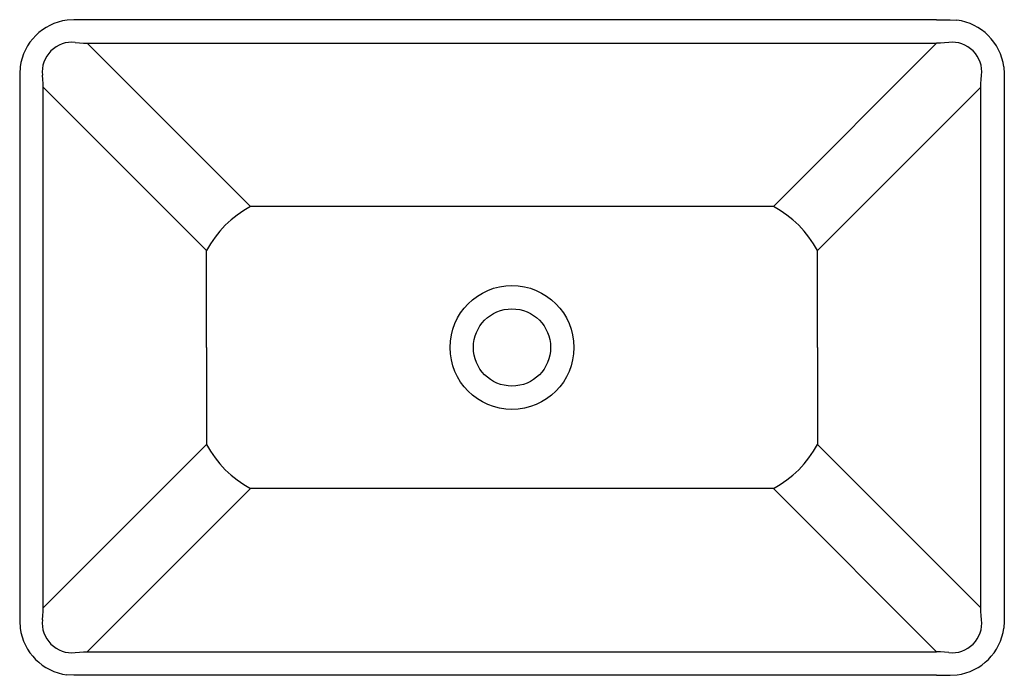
# Model space of a CAD drawing. Header units: millimetres. Extents: x 1609.703 to 1610.301, y 691.216 to 691.615.
import ezdxf

# ---------------------------------------------------------------- set-up
doc = ezdxf.new("R2010")
doc.units = ezdxf.units.MM
doc.layers.add('SANINDUSA', color=3, linetype='Continuous')

msp = doc.modelspace()

# ---------------------------------------------------------------- linework, layer by layer
at = {"layer": 'SANINDUSA', "linetype": 'Continuous'}
for p, q in [((1609.73551, 691.61458), (1609.73132, 691.61432)), ((1609.74363, 691.61458), (1609.73551, 691.61458)), ((1610.25995, 691.61458), (1609.74363, 691.61458)), ((1610.25995, 691.61458), (1610.26807, 691.61458)), ((1610.26807, 691.61458), (1610.27226, 691.61432)), ((1609.74363, 691.60023), (1610.25995, 691.60023)), ((1609.84281, 691.50104), (1609.74363, 691.60023)), ((1610.16077, 691.50104), (1610.25995, 691.60023)), ((1609.70279, 691.58585), (1609.70251, 691.58158)), ((1610.30079, 691.58585), (1610.30107, 691.58158)), ((1609.70251, 691.58158), (1609.70251, 691.57347)), ((1610.30107, 691.58158), (1610.30107, 691.57347)), ((1609.70251, 691.57347), (1609.70251, 691.25714)), ((1609.71686, 691.25714), (1609.71686, 691.57347)), ((1609.81622, 691.47411), (1609.71686, 691.57347)), ((1610.18736, 691.47411), (1610.28672, 691.57347)), ((1610.28672, 691.25714), (1610.28672, 691.57347)), ((1610.30107, 691.57347), (1610.30107, 691.25714)), ((1610.16077, 691.50104), (1609.84281, 691.50104)), ((1609.81605, 691.4153), (1609.81605, 691.47428)), ((1610.18753, 691.4153), (1610.18753, 691.47428)), ((1609.81605, 691.4153), (1609.81605, 691.35633)), ((1610.18753, 691.4153), (1610.18753, 691.35633)), ((1609.71686, 691.25714), (1609.81622, 691.3565)), ((1610.28672, 691.25714), (1610.18736, 691.3565)), ((1609.84281, 691.32956), (1609.74363, 691.23038)), ((1610.16077, 691.32956), (1609.84281, 691.32956)), ((1610.16077, 691.32956), (1610.25995, 691.23038)), ((1609.70251, 691.25714), (1609.70251, 691.24902)), ((1610.30107, 691.25714), (1610.30107, 691.24902)), ((1609.70251, 691.24902), (1609.70279, 691.24473)), ((1610.30107, 691.24902), (1610.30079, 691.24473)), ((1609.74363, 691.23038), (1610.25995, 691.23038)), ((1609.73551, 691.21602), (1609.73122, 691.2163)), ((1609.74363, 691.21602), (1609.73551, 691.21602)), ((1610.25995, 691.21602), (1609.74363, 691.21602)), ((1610.25995, 691.21602), (1610.26807, 691.21602)), ((1610.26807, 691.21602), (1610.27236, 691.2163))]:
    msp.add_line(p, q, dxfattribs=at)
at = {"layer": 'SANINDUSA', "linetype": 'Continuous', "flags": 128}
for points in [[(1609.73631, 691.60078), (1609.73879, 691.60059), (1609.74123, 691.60041), (1609.74363, 691.60023)], [(1610.26727, 691.60078), (1610.26479, 691.60059), (1610.26235, 691.60041), (1610.25995, 691.60023)], [(1609.71686, 691.57347), (1609.71669, 691.57586), (1609.7165, 691.5783), (1609.71631, 691.58078)], [(1610.28672, 691.57347), (1610.28689, 691.57586), (1610.28708, 691.5783), (1610.28727, 691.58078)], [(1609.71631, 691.24982), (1609.7165, 691.2523), (1609.71669, 691.25474), (1609.71686, 691.25714)], [(1610.28727, 691.24982), (1610.28708, 691.2523), (1610.28689, 691.25474), (1610.28672, 691.25714)], [(1609.73631, 691.22982), (1609.73879, 691.23002), (1609.74123, 691.2302), (1609.74363, 691.23038)], [(1610.26727, 691.22982), (1610.26479, 691.23002), (1610.26235, 691.2302), (1610.25995, 691.23038)]]:
    msp.add_lwpolyline(points, dxfattribs=at)
at = {"layer": 'SANINDUSA', "linetype": 'Continuous'}
for radius in [0.03764, 0.0235]:
    msp.add_circle((1610.00179, 691.41533), radius, dxfattribs=at)
for centre, radius, start, end in [((1609.73564, 691.58146), 0.03314, 97.47703, 172.38886), ((1610.26794, 691.58146), 0.03314, 7.61114, 82.52297), ((1609.73429, 691.58281), 0.01809, 83.57224, 186.42776), ((1610.2693, 691.58281), 0.01809, 353.57224, 96.42776), ((1609.87501, 691.44208), 0.06718, 118.63944, 151.36056), ((1610.12857, 691.44208), 0.06718, 28.63944, 61.36056), ((1609.87501, 691.38853), 0.06718, 208.63944, 241.36056), ((1610.12857, 691.38853), 0.06718, 298.63944, 331.36056), ((1609.73429, 691.2478), 0.01809, 173.57224, 276.42776), ((1610.2693, 691.2478), 0.01809, 263.57224, 6.42776), ((1609.73564, 691.24915), 0.03314, 187.66266, 262.33734), ((1610.26794, 691.24915), 0.03314, 277.66266, 352.33734)]:
    msp.add_arc(centre, radius, start, end, dxfattribs=at)

doc.saveas('drawing.dxf')
